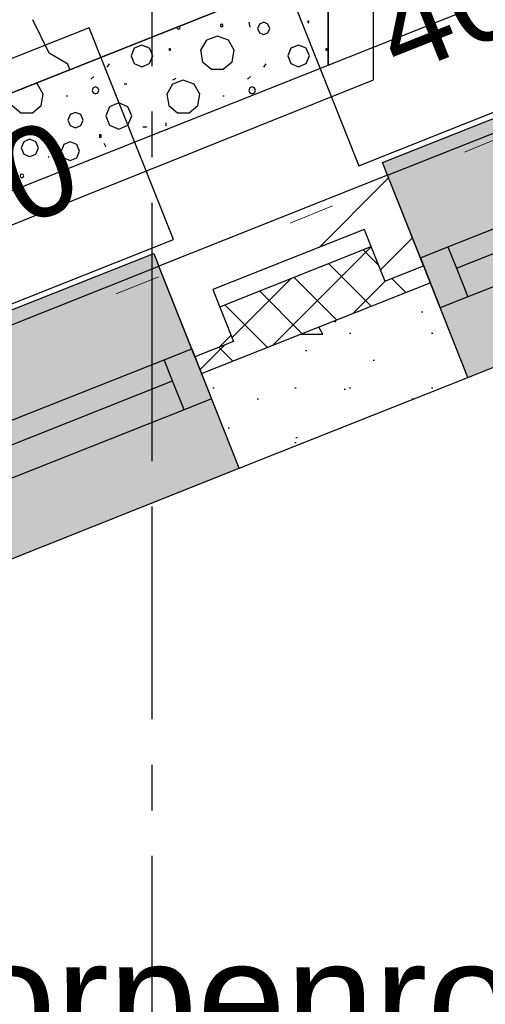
# Model space of a CAD drawing. Extents: x 1006 to 5197, y -24 to 263.
# Tile 54 of 124: x 1046.11 to 1047.13, y 17.55 to 19.71. Entities that reach past the tile are written whole.
import ezdxf
from ezdxf.enums import TextEntityAlignment as Align

# ---------------------------------------------------------------- set-up
doc = ezdxf.new("R2010")
doc.units = 0
doc.header["$MEASUREMENT"] = 0
doc.linetypes.add('B0602', pattern=[0.3125, 0, -0.3125])
doc.linetypes.add('B0805', pattern=[1.366667, 0.566667, -0.1, 0.033333, -0.1, 0.466667, -0.1])
for name, color, linetype in [('00 WBDBO', 7, 'Continuous'), ('21 Buitenwanden', 7, 'Continuous'), ('23 Vloeren', 7, 'Continuous'), ('27 Daken', 7, 'Continuous'), ('99 Aankleding 2D tek', 7, 'Continuous'), ('A Stramien', 7, 'Continuous'), ('Window Markers', 7, 'Continuous'), ('Z Gebruiksopp', 7, 'Continuous')]:
    doc.layers.add(name, color=color, linetype=linetype)
doc.styles.add('GENERATED_STYLE_3', font='Arial')
doc.styles.add('GENERATED_STYLE_5', font='Arial')
doc.styles.get("Standard").update_dxf_attribs({"font": 'txt', "bigfont": 'BIGFONT.SHX'})
doc.dimstyles.new('GENERATED_STYLE__1', dxfattribs={"dimtxt": 0.25, "dimasz": 0.19, "dimexe": 0.18, "dimexo": 0, "dimgap": 0.09, "dimtad": 1, "dimdec": 0, "dimlfac": 1000, "dimzin": 0, "dimdsep": 46, "dimtxsty": 'Standard', "dimblk": 'ARROWHEAD_7', "dimblk1": 'ARROWHEAD_7', "dimblk2": 'ARROWHEAD_7', "dimcen": 0.09, "dimclrd": 7, "dimclre": 7, "dimclrt": 7, "dimadec": 1, "dimazin": 0, "dimtfac": 1, "dimtdec": 4, "dimtmove": 0, "dimatfit": 3, "dimfxl": 0, "dimtolj": 1, "dimtzin": 0, "dimarcsym": 0})
doc.dimstyles.new('GENERATED_STYLE__2', dxfattribs={"dimtxt": 0.25, "dimasz": 0.19, "dimexe": 0.18, "dimexo": 0, "dimgap": 0.09, "dimtad": 1, "dimtih": 1, "dimtoh": 1, "dimdec": 0, "dimlfac": 1000, "dimzin": 0, "dimdsep": 46, "dimtxsty": 'Standard', "dimblk": 'ARROWHEAD_7', "dimblk1": 'ARROWHEAD_7', "dimblk2": 'ARROWHEAD_7', "dimcen": 0.09, "dimclrd": 7, "dimclre": 7, "dimclrt": 7, "dimadec": 1, "dimazin": 0, "dimtfac": 1, "dimtdec": 4, "dimtmove": 0, "dimatfit": 3, "dimfxl": 0, "dimtolj": 1, "dimtzin": 0, "dimarcsym": 0})
pattern_1 = [(45, (988.21373, 0), (-0.4596194, 0.4596194), []), (45, (988.1218, 0.0919), (-0.4596194, 0.4596194), [])]

# ---------------------------------------------------------------- blocks, each defined once
blk = doc.blocks.new('ROOF_47_2', base_point=(1046.8844, 23.6904))
at = {"layer": '27 Daken', "linetype": 'Continuous', "flags": 128}
blk.add_lwpolyline([(1046.8844, 23.6904), (1041.8903, 22.2876), (1041.8903, 17.5731), (1046.8856, 19.5765)], close=True, dxfattribs=at)
blk = doc.blocks.new('teamleider + dorpenronde_G 1.3 _ 1.4_67_2', base_point=(1045.8816, 17.0753))
at = {"linetype": 'Continuous', "lineweight": 0, "flags": 1}
for tag in ['ROOM_PERIM', 'ROOM_WALLS_SURF', 'ROOM_DOORS_SURF', 'ROOM_WINDS_SURF', 'ROOM_BASELEV', 'ROOM_HEIGHT', 'ROOM_NET_AREA', 'ROOM_REDUCED_AREA', 'ROOM_CALC_AREA', 'ROOM_VOLUME']:
    blk.add_attdef(tag, text='', height=2, dxfattribs=at).set_placement((1045.8816, 16.5039), align=Align.BOTTOM_LEFT)
at = {"layer": 'Z Gebruiksopp'}
for tag, height, style, p in [('ROOM_NAME', 0.25, 'GENERATED_STYLE_5', (1043.7715, 17.362)), ('ROOM_NUMBER', 0.3, 'GENERATED_STYLE_3', (1044.921, 16.8929)), ('ROOM_AREA', 0.3, 'GENERATED_STYLE_3', (1045.3226, 16.4215))]:
    blk.add_attdef(tag, text='', height=height, dxfattribs=dict(at, style=style)).set_placement(p, align=Align.BOTTOM_LEFT)
blk = doc.blocks.new('*X137', base_point=(988.2137, 0))
at = {"layer": '27 Daken', "linetype": 'Continuous'}
for p, q in [((1046.4533, 19.6919), (1046.4545, 19.689)), ((1046.4545, 19.689), (1046.4574, 19.6878)), ((1046.4574, 19.6878), (1046.4603, 19.689)), ((1046.4615, 19.6919), (1046.4603, 19.6947)), ((1046.4603, 19.689), (1046.4615, 19.6919)), ((1046.5546, 19.6981), (1046.5497, 19.6981)), ((1046.5497, 19.6981), (1046.5497, 19.6938)), ((1046.5497, 19.6938), (1046.5546, 19.6938)), ((1046.5546, 19.6938), (1046.5546, 19.6981)), ((1046.6121, 19.7028), (1046.6138, 19.6924)), ((1046.635, 19.699), (1046.6311, 19.6895)), ((1046.6311, 19.6895), (1046.635, 19.68)), ((1046.6445, 19.7029), (1046.635, 19.699)), ((1046.6539, 19.699), (1046.6445, 19.7029)), ((1046.6579, 19.6895), (1046.6539, 19.699)), ((1046.6539, 19.68), (1046.6579, 19.6895)), ((1046.7435, 19.7054), (1046.7411, 19.7054)), ((1046.7411, 19.7054), (1046.7411, 19.7023)), ((1046.7411, 19.7023), (1046.7435, 19.7023)), ((1046.7435, 19.7023), (1046.7435, 19.7054)), ((1046.5188, 19.6636), (1046.506, 19.6414)), ((1046.5429, 19.6724), (1046.5188, 19.6636)), ((1046.567, 19.6636), (1046.5429, 19.6724)), ((1046.5799, 19.6414), (1046.567, 19.6636)), ((1046.635, 19.68), (1046.6445, 19.6761)), ((1046.6445, 19.6761), (1046.6539, 19.68)), ((1046.3605, 19.6458), (1046.3535, 19.629)), ((1046.3773, 19.6527), (1046.3605, 19.6458)), ((1046.3941, 19.6458), (1046.3773, 19.6527)), ((1046.4011, 19.629), (1046.3941, 19.6458)), ((1046.4378, 19.6455), (1046.4396, 19.6455)), ((1046.4378, 19.6412), (1046.4378, 19.6455)), ((1046.4396, 19.6455), (1046.4396, 19.6412)), ((1046.7041, 19.6458), (1046.6971, 19.629)), ((1046.7209, 19.6527), (1046.7041, 19.6458)), ((1046.7377, 19.6458), (1046.7209, 19.6527)), ((1046.7447, 19.629), (1046.7377, 19.6458)), ((1046.7814, 19.6455), (1046.7833, 19.6455)), ((1046.7814, 19.6412), (1046.7814, 19.6455)), ((1046.7833, 19.6455), (1046.7833, 19.6412)), ((1046.3535, 19.629), (1046.3605, 19.6121)), ((1046.3941, 19.6121), (1046.4011, 19.629)), ((1046.4396, 19.6412), (1046.4378, 19.6412)), ((1046.506, 19.6414), (1046.5105, 19.6162)), ((1046.5754, 19.6162), (1046.5799, 19.6414)), ((1046.6971, 19.629), (1046.7041, 19.6121)), ((1046.7377, 19.6121), (1046.7447, 19.629)), ((1046.7833, 19.6412), (1046.7814, 19.6412)), ((1046.3012, 19.6044), (1046.3064, 19.6114)), ((1046.3605, 19.6121), (1046.3773, 19.6052)), ((1046.3773, 19.6052), (1046.3941, 19.6121)), ((1046.5105, 19.6162), (1046.5301, 19.5997)), ((1046.5301, 19.5997), (1046.5558, 19.5997)), ((1046.5558, 19.5997), (1046.5754, 19.6162)), ((1046.6448, 19.6044), (1046.65, 19.6114)), ((1046.7041, 19.6121), (1046.7209, 19.6052)), ((1046.7209, 19.6052), (1046.7377, 19.6121)), ((1046.265, 19.5783), (1046.2719, 19.5835)), ((1046.4518, 19.5791), (1046.444, 19.5757)), ((1046.6086, 19.5783), (1046.6156, 19.5835)), ((1046.148, 19.567), (1046.1433, 19.5688)), ((1046.1606, 19.5452), (1046.148, 19.567)), ((1046.2702, 19.5586), (1046.268, 19.5534)), ((1046.2754, 19.5608), (1046.2702, 19.5586)), ((1046.2807, 19.5586), (1046.2754, 19.5608)), ((1046.2828, 19.5534), (1046.2807, 19.5586)), ((1046.3438, 19.5673), (1046.3386, 19.5673)), ((1046.4443, 19.567), (1046.4317, 19.5452)), ((1046.468, 19.5757), (1046.4443, 19.567)), ((1046.4916, 19.567), (1046.468, 19.5757)), ((1046.5042, 19.5452), (1046.4916, 19.567)), ((1046.6138, 19.5586), (1046.6117, 19.5534)), ((1046.6191, 19.5608), (1046.6138, 19.5586)), ((1046.6243, 19.5586), (1046.6191, 19.5608)), ((1046.6265, 19.5534), (1046.6243, 19.5586)), ((1046.1562, 19.5204), (1046.1606, 19.5452)), ((1046.2113, 19.5411), (1046.2141, 19.5411)), ((1046.268, 19.5534), (1046.2702, 19.5481)), ((1046.2702, 19.5481), (1046.2754, 19.546)), ((1046.2754, 19.546), (1046.2807, 19.5481)), ((1046.2807, 19.5481), (1046.2828, 19.5534)), ((1046.4317, 19.5452), (1046.4361, 19.5204)), ((1046.4999, 19.5204), (1046.5042, 19.5452)), ((1046.5549, 19.5411), (1046.5578, 19.5411)), ((1046.6117, 19.5534), (1046.6138, 19.5481)), ((1046.6138, 19.5481), (1046.6191, 19.546)), ((1046.6191, 19.546), (1046.6243, 19.5481)), ((1046.6243, 19.5481), (1046.6265, 19.5534)), ((1046.0925, 19.5204), (1046.1118, 19.5043)), ((1046.1369, 19.5043), (1046.1562, 19.5204)), ((1046.3063, 19.5173), (1046.298, 19.4972)), ((1046.3265, 19.5257), (1046.3063, 19.5173)), ((1046.3467, 19.5173), (1046.3265, 19.5257)), ((1046.3551, 19.4972), (1046.3467, 19.5173)), ((1046.4361, 19.5204), (1046.4554, 19.5043)), ((1046.4806, 19.5043), (1046.4999, 19.5204)), ((1046.1118, 19.5043), (1046.1369, 19.5043)), ((1046.2197, 19.5001), (1046.2147, 19.4882)), ((1046.2316, 19.5051), (1046.2197, 19.5001)), ((1046.2435, 19.5001), (1046.2316, 19.5051)), ((1046.2485, 19.4882), (1046.2435, 19.5001)), ((1046.298, 19.4972), (1046.3063, 19.477)), ((1046.3467, 19.477), (1046.3551, 19.4972)), ((1046.4554, 19.5043), (1046.4806, 19.5043)), ((1046.2147, 19.4882), (1046.2197, 19.4762)), ((1046.2197, 19.4762), (1046.2316, 19.4713)), ((1046.2316, 19.4713), (1046.2435, 19.4762)), ((1046.2435, 19.4762), (1046.2485, 19.4882)), ((1046.3063, 19.477), (1046.3265, 19.4686)), ((1046.3265, 19.4686), (1046.3467, 19.477)), ((1046.3797, 19.4733), (1046.3871, 19.4733)), ((1046.3797, 19.4727), (1046.3797, 19.4733)), ((1046.3871, 19.4727), (1046.3797, 19.4727)), ((1046.3871, 19.4733), (1046.3871, 19.4727)), ((1046.4298, 19.4821), (1046.4294, 19.4758)), ((1046.1645, 19.4637), (1046.1635, 19.4685)), ((1046.285, 19.4568), (1046.2874, 19.4568)), ((1046.285, 19.4501), (1046.285, 19.4568)), ((1046.2874, 19.4501), (1046.285, 19.4501)), ((1046.2874, 19.4568), (1046.2874, 19.4501)), ((1046.1178, 19.4405), (1046.1122, 19.4271)), ((1046.1122, 19.4271), (1046.1178, 19.4136)), ((1046.1313, 19.4461), (1046.1178, 19.4405)), ((1046.1448, 19.4405), (1046.1313, 19.4461)), ((1046.1504, 19.4271), (1046.1448, 19.4405)), ((1046.1448, 19.4136), (1046.1504, 19.4271)), ((1046.2057, 19.4345), (1046.1997, 19.4201)), ((1046.22, 19.4404), (1046.2057, 19.4345)), ((1046.2344, 19.4345), (1046.22, 19.4404)), ((1046.2404, 19.4201), (1046.2344, 19.4345)), ((1046.2935, 19.4372), (1046.2972, 19.4305)), ((1046.1178, 19.4136), (1046.1313, 19.408)), ((1046.1313, 19.408), (1046.1448, 19.4136)), ((1046.1721, 19.4058), (1046.1737, 19.4093)), ((1046.1997, 19.4201), (1046.2057, 19.4057)), ((1046.2057, 19.4057), (1046.22, 19.3998)), ((1046.22, 19.3998), (1046.2344, 19.4057)), ((1046.2344, 19.4057), (1046.2404, 19.4201)), ((1046.1109, 19.3686), (1046.1097, 19.3657)), ((1046.1097, 19.3657), (1046.1109, 19.3628)), ((1046.1138, 19.3698), (1046.1109, 19.3686)), ((1046.1109, 19.3628), (1046.1138, 19.3616)), ((1046.1167, 19.3686), (1046.1138, 19.3698)), ((1046.1138, 19.3616), (1046.1167, 19.3628)), ((1046.1179, 19.3657), (1046.1167, 19.3686)), ((1046.1167, 19.3628), (1046.1179, 19.3657))]:
    blk.add_line(p, q, dxfattribs=at)
blk = doc.blocks.new('HATCH_111_2', base_point=(990.0137, 0))
at = {"layer": '27 Daken', "linetype": 'Continuous'}
for p, q in [((1046.7859, 19.824), (1043.6009, 18.5588)), ((1046.7859, 19.6088), (1046.7859, 19.824)), ((1043.6009, 18.3436), (1046.7859, 19.6088))]:
    blk.add_line(p, q, dxfattribs=at)
blk.add_blockref('*X137', (988.2137, 0), dxfattribs=at)
blk = doc.blocks.new('*X139', base_point=(988.2137, 0))
at = {"layer": '27 Daken', "linetype": 'Continuous'}
for p, q in [((1046.1737, 19.635), (1046.1377, 19.708)), ((1046.2147, 19.611), (1046.1737, 19.635)), ((1046.2189, 19.5988), (1046.2147, 19.611))]:
    blk.add_line(p, q, dxfattribs=at)
blk = doc.blocks.new('HATCH_110_2', base_point=(990.0137, 0))
at = {"layer": '27 Daken', "linetype": 'Continuous'}
blk.add_line((1043.7209, 18.6065), (1046.7859, 19.824), dxfattribs=at)
blk.add_blockref('*X139', (988.2137, 0), dxfattribs=at)
blk = doc.blocks.new('*D347', base_point=(988.2137, 0))
at = {"layer": 'A Stramien', "linetype": 'Continuous'}
for p, q in [((1040.4712, 25.1091), (1040.3328, 25.4576)), ((1033.7571, 22.6437), (1040.4484, 25.3018)), ((1027.0657, 19.9857), (1033.7571, 22.6437))]:
    blk.add_line(p, q, dxfattribs=at)
blk.add_circle((1040.402, 25.2834), 0.05, dxfattribs=at)
at = {"layer": 'A Stramien', "insert": (1036.5618, 24.0807), "char_height": 0.25, "attachment_point": 1, "rotation": 21.665}
blk.add_mtext('{7.200}', dxfattribs=at)
blk = doc.blocks.new('ARROWHEAD_7')
at = {"color": 0, "linetype": 'Continuous', "lineweight": 0}
for p, q in [((0, -0.25), (0, 0.25)), ((0, 0), (-1, 0)), ((-0.25, 0), (0.25, 0))]:
    blk.add_line(p, q, dxfattribs=at)
blk.add_circle((0, 0), 0.25, dxfattribs=at)
blk = doc.blocks.new('*D348', base_point=(988.2137, 0))
at = {"layer": 'A Stramien', "linetype": 'Continuous'}
for p, q in [((1047.1626, 27.7672), (1047.0241, 28.1157)), ((1040.4484, 25.3018), (1047.1398, 27.9599)), ((1033.7571, 22.6437), (1040.4484, 25.3018))]:
    blk.add_line(p, q, dxfattribs=at)
blk.add_circle((1047.0934, 27.9415), 0.05, dxfattribs=at)
at = {"layer": 'A Stramien', "insert": (1044.457, 27.217), "char_height": 0.25, "attachment_point": 1, "rotation": 21.665}
blk.add_mtext('{7.200}', dxfattribs=at)
blk = doc.blocks.new('*D349', base_point=(988.2137, 0))
at = {"layer": 'A Stramien', "linetype": 'Continuous'}
for p, q in [((1053.854, 30.4253), (1053.7155, 30.7738)), ((1047.1398, 27.9599), (1053.8312, 30.618)), ((1040.4484, 25.3018), (1047.1398, 27.9599))]:
    blk.add_line(p, q, dxfattribs=at)
at = {"layer": 'A Stramien', "insert": (1049.9445, 29.3969), "char_height": 0.25, "attachment_point": 1, "rotation": 21.665}
blk.add_mtext('{7.200}', dxfattribs=at)
blk = doc.blocks.new('*D350', base_point=(988.2137, 0))
at = {"layer": 'A Stramien', "linetype": 'Continuous'}
for p, q in [((1053.8312, 30.618), (1057.1769, 31.9471)), ((1047.1398, 27.9599), (1053.8312, 30.618))]:
    blk.add_line(p, q, dxfattribs=at)
blk.add_circle((1053.7847, 30.5996), 0.05, dxfattribs=at)
at = {"layer": 'A Stramien', "insert": (1054.9631, 31.3904), "char_height": 0.25, "attachment_point": 1, "rotation": 21.665}
blk.add_mtext('{3.600}', dxfattribs=at)
blk = doc.blocks.new('*D351', base_point=(988.2137, 0))
at = {"layer": 'A Stramien', "linetype": 'Continuous'}
for p, q in [((1063.891, 34.4124), (1063.7526, 34.7609)), ((1063.7753, 34.5682), (1063.9147, 34.6236)), ((1057.1769, 31.9471), (1063.7753, 34.5682)), ((1057.1996, 31.7543), (1057.0612, 32.1029)), ((1053.8312, 30.618), (1057.1769, 31.9471))]:
    blk.add_line(p, q, dxfattribs=at)
for centre in [(1063.8218, 34.5867), (1057.1304, 31.9286)]:
    blk.add_circle(centre, 0.05, dxfattribs=at)
at = {"layer": 'A Stramien', "insert": (1059.9816, 33.384), "char_height": 0.25, "attachment_point": 1, "rotation": 21.665}
blk.add_mtext('{7.200}', dxfattribs=at)
blk = doc.blocks.new('*D356', base_point=(988.2137, 0))
at = {"layer": 'A Stramien', "linetype": 'Continuous'}
for p, q in [((1044.0071, 33.5873), (1044.0071, 33.9623)), ((1049.8006, 33.5873), (1049.8006, 33.9623)), ((1032.5331, 33.7748), (1044.0571, 33.7748)), ((1044.0571, 33.7748), (1049.8506, 33.7748))]:
    blk.add_line(p, q, dxfattribs=at)
for centre in [(1044.0071, 33.7748), (1049.8006, 33.7748)]:
    blk.add_circle(centre, 0.05, dxfattribs=at)
at = {"layer": 'A Stramien', "insert": (1046.4909, 34.0748), "char_height": 0.25, "attachment_point": 1}
blk.add_mtext('{5.794}', dxfattribs=at)
blk = doc.blocks.new('*D357', base_point=(988.2137, 0))
at = {"layer": 'A Stramien', "linetype": 'Continuous'}
for p, q in [((1049.8006, 33.5873), (1049.8006, 33.9623)), ((1055.5648, 33.5873), (1055.5648, 33.9623)), ((1044.0571, 33.7748), (1049.8506, 33.7748)), ((1049.8506, 33.7748), (1055.6148, 33.7748))]:
    blk.add_line(p, q, dxfattribs=at)
for centre in [(1049.8006, 33.7748), (1055.5648, 33.7748)]:
    blk.add_circle(centre, 0.05, dxfattribs=at)
at = {"layer": 'A Stramien', "insert": (1052.2697, 34.0748), "char_height": 0.25, "attachment_point": 1}
blk.add_mtext('{5.764}', dxfattribs=at)
blk = doc.blocks.new('*D358', base_point=(988.2137, 0))
at = {"layer": 'A Stramien', "linetype": 'Continuous'}
for p, q in [((1055.5648, 33.5873), (1055.5648, 33.9623)), ((1061.1964, 33.5873), (1061.1964, 33.9623)), ((1049.8506, 33.7748), (1055.6148, 33.7748)), ((1055.6148, 33.7748), (1061.2464, 33.7748))]:
    blk.add_line(p, q, dxfattribs=at)
for centre in [(1055.5648, 33.7748), (1061.1964, 33.7748)]:
    blk.add_circle(centre, 0.05, dxfattribs=at)
at = {"layer": 'A Stramien', "insert": (1057.9676, 34.0748), "char_height": 0.25, "attachment_point": 1}
blk.add_mtext('{5.632}', dxfattribs=at)
blk = doc.blocks.new('*D359', base_point=(988.2137, 0))
at = {"layer": 'A Stramien', "linetype": 'Continuous'}
for p, q in [((1061.1964, 33.5873), (1061.1964, 33.9623)), ((1067.2372, 33.5873), (1067.2372, 33.9623)), ((1055.6148, 33.7748), (1061.2464, 33.7748)), ((1061.2464, 33.7748), (1067.1872, 33.7748)), ((1067.1872, 33.7748), (1067.3372, 33.7748))]:
    blk.add_line(p, q, dxfattribs=at)
for centre in [(1061.1964, 33.7748), (1067.2372, 33.7748)]:
    blk.add_circle(centre, 0.05, dxfattribs=at)
at = {"layer": 'A Stramien', "insert": (1063.8039, 34.0748), "char_height": 0.25, "attachment_point": 1}
blk.add_mtext('{6.041}', dxfattribs=at)
blk = doc.blocks.new('*D364', base_point=(988.2137, 0))
at = {"layer": 'A Stramien', "linetype": 'Continuous'}
for p, q in [((1043.4001, -2.1848), (1043.4001, -1.8098)), ((1046.4001, -2.1848), (1046.4001, -1.8098)), ((1032.5331, -1.9973), (1043.4501, -1.9973)), ((1043.4501, -1.9973), (1046.4501, -1.9973))]:
    blk.add_line(p, q, dxfattribs=at)
for centre in [(1043.4001, -1.9973), (1046.4001, -1.9973)]:
    blk.add_circle(centre, 0.05, dxfattribs=at)
at = {"layer": 'A Stramien', "insert": (1044.4871, -1.6973), "char_height": 0.25, "attachment_point": 1}
blk.add_mtext('{3.000}', dxfattribs=at)
blk = doc.blocks.new('*D365', base_point=(988.2137, 0))
at = {"layer": 'A Stramien', "linetype": 'Continuous'}
for p, q in [((1046.4001, -2.1848), (1046.4001, -1.8098)), ((1053.6001, -2.1848), (1053.6001, -1.8098)), ((1043.4501, -1.9973), (1046.4501, -1.9973)), ((1046.4501, -1.9973), (1053.6501, -1.9973))]:
    blk.add_line(p, q, dxfattribs=at)
for centre in [(1046.4001, -1.9973), (1053.6001, -1.9973)]:
    blk.add_circle(centre, 0.05, dxfattribs=at)
at = {"layer": 'A Stramien', "insert": (1049.5871, -1.6973), "char_height": 0.25, "attachment_point": 1}
blk.add_mtext('{7.200}', dxfattribs=at)
blk = doc.blocks.new('SLAB_488_2', base_point=(1057.11, 23.5017))
at = {"layer": '23 Vloeren', "color": 255, "linetype": 'B0602', "lineweight": 0, "flags": 128}
blk.add_lwpolyline([(1057.11, 23.5017), (1030.6543, 12.7249), (1030.6543, 0.25), (1042.7262, 0.25), (1042.7264, 1.65), (1043.6201, 1.6499), (1043.6201, 5.2832), (1046.1801, 5.2832), (1046.1801, 1.6499), (1065.9921, 1.65), (1065.9921, 0.85), (1073.9709, 0.85), (1072.3048, 33.1354), (1055.8756, 26.6091)], close=True, dxfattribs=at)
blk = doc.blocks.new('R1c onder metaal 11_3', base_point=(988.2137, 0))
at = {"layer": '21 Buitenwanden', "linetype": 'Continuous'}
for p, q in [((987.8837, 0.195), (987.8837, 0.225)), ((987.8837, 0.225), (988.5437, 0.225)), ((988.5437, 0.225), (988.5437, 0.195)), ((987.8837, 0.195), (988.5437, 0.195)), ((987.8837, 0), (987.9487, 0)), ((987.8837, -0.118), (987.8837, 0)), ((987.8837, 0), (987.8837, -0.118)), ((987.9487, 0), (987.9487, -0.05)), ((987.9487, 0), (988.4787, 0)), ((988.4787, -0.05), (988.4787, 0)), ((988.4787, 0), (988.5437, 0)), ((988.5437, 0), (988.5437, -0.118)), ((988.5437, 0), (988.5437, -0.118)), ((987.9487, -0.05), (987.9487, -0.118)), ((987.9487, -0.05), (988.4787, -0.05)), ((987.9487, -0.05), (988.4787, -0.05)), ((988.4787, -0.118), (988.4787, -0.05)), ((987.9487, -0.118), (987.8837, -0.118)), ((988.4787, -0.118), (987.9487, -0.118)), ((988.5437, -0.118), (988.4787, -0.118)), ((987.8837, -0.2823), (988.5437, -0.2823))]:
    blk.add_line(p, q, dxfattribs=at)
blk = doc.blocks.new('D Marker 11_44', base_point=(988.2137, 0))
at = {"layer": 'Window Markers', "linetype": 'Continuous'}
for p, q in [((987.8325, -0.52), (987.8325, -1.02)), ((988.595, -0.52), (987.8325, -0.52)), ((988.595, -1.02), (988.595, -0.52)), ((987.8325, -1.02), (988.595, -1.02))]:
    blk.add_line(p, q, dxfattribs=at)
at = {"layer": 'Window Markers', "linetype": 'Continuous', "insert": (988.4426, -0.6659), "char_height": 0.2, "attachment_point": 7, "rotation": 180, "style": 'GENERATED_STYLE_3'}
blk.add_mtext('{400}', dxfattribs=at)
blk = doc.blocks.new('WALL_577_2', base_point=(1056.9456, 23.6447))
at = {"layer": '21 Buitenwanden', "linetype": 'Continuous', "lineweight": 0}
for points in [[(1047.5187, 19.6385), (1046.9053, 19.3948), (1046.9164, 19.367), (1046.9884, 19.1857), (1047.6018, 19.4294), (1047.5298, 19.6106)], [(1047.6018, 19.4294), (1046.9884, 19.1857), (1047.0926, 18.9234), (1047.706, 19.1671)], [(1046.4035, 19.1955), (1045.7901, 18.9518), (1045.8012, 18.9239), (1045.8731, 18.7427), (1046.4865, 18.9864), (1046.4145, 19.1676)], [(1046.4865, 18.9864), (1045.8731, 18.7427), (1045.9773, 18.4804), (1046.5907, 18.7241)]]:
    blk.add_hatch(color=255, dxfattribs=at).paths.add_polyline_path(points, flags=0)
at = {"layer": '21 Buitenwanden', "linetype": 'Continuous'}
h = blk.add_hatch(dxfattribs=at)
h.set_pattern_fill('10_Baksteen_0002', color=256, style=0, pattern_type=2)
h.set_pattern_definition(pattern_1)
h.paths.add_polyline_path([(1046.9164, 19.367), (1046.4145, 19.1676), (1046.5332, 19.1164), (1046.8652, 19.2483)], flags=0)
h = blk.add_hatch(dxfattribs=at)
h.set_pattern_fill('10_Baksteen_0002', color=256, style=0, pattern_type=2)
h.set_pattern_definition(pattern_1)
h.paths.add_polyline_path([(1046.8652, 19.2483), (1046.9104, 19.1345), (1046.9953, 19.1682), (1046.9164, 19.367)], flags=0)
h = blk.add_hatch(dxfattribs=at)
h.set_pattern_fill('13_45gr_isolatie_0002', color=256, style=0, pattern_type=2)
h.set_pattern_definition([(45, (988.21373, 0), (-0.05303301, 0.05303301), []), (135, (988.21373, 0), (0.05303301, 0.05303301), [])])
h.paths.add_polyline_path([(1046.4935, 18.9689), (1046.5083, 18.9317), (1047.0101, 19.131), (1046.9953, 19.1682), (1046.9104, 19.1345), (1046.8802, 19.2105), (1046.5482, 19.0787), (1046.5784, 19.0026)], flags=0)
h = blk.add_hatch(dxfattribs=at)
h.set_pattern_fill('10_Baksteen_0002', color=256, style=0, pattern_type=2)
h.set_pattern_definition(pattern_1)
h.paths.add_polyline_path([(1046.5332, 19.1164), (1046.4145, 19.1676), (1046.4935, 18.9689), (1046.5784, 19.0026)], flags=0)
h = blk.add_hatch(dxfattribs=at)
h.set_pattern_fill('11_Constructie_beton_0002', color=256, style=0, pattern_type=2)
h.set_pattern_definition([(0, (988.21373, 0), (0, 0.6235383), [0.06, -0.3]), (0, (988.39373, 0.3118), (0, 0.6235383), [0.06, -0.3]), (60, (988.21373, 0), (-0.54, 0.311769), [0.06, -0.3]), (60, (988.57373, 0), (-0.54, 0.311769), [0.06, -0.3]), (120, (988.27373, 0), (0.54, 0.311769), [0.06, -0.3]), (120, (988.63373, 0), (0.54, 0.311769), [0.06, -0.3]), (0, (988.21373, 0.06), (0, 0.12), [0, -0.12, 0, -0.18]), (45, (988.27373, 0.06), (-0.08485282, 0.08485282), [0, -0.09, 0, -0.15])])
h.paths.add_polyline_path([(1047.0101, 19.131), (1046.5083, 18.9317), (1046.5907, 18.7241), (1047.0926, 18.9234)], flags=0)
for p, q in [((1046.9164, 19.367), (1046.4145, 19.1676)), ((1046.9953, 19.1682), (1046.9164, 19.367)), ((1046.9884, 19.1857), (1046.9164, 19.367)), ((1046.8652, 19.2483), (1046.5332, 19.1164)), ((1046.8652, 19.2483), (1046.9104, 19.1345)), ((1046.5482, 19.0787), (1046.8802, 19.2105)), ((1046.4935, 18.9689), (1046.4145, 19.1676)), ((1046.4865, 18.9864), (1046.4145, 19.1676)), ((1046.9104, 19.1345), (1046.9953, 19.1682)), ((1047.0926, 18.9234), (1046.9884, 19.1857)), ((1046.5083, 18.9317), (1047.0101, 19.131)), ((1046.5332, 19.1164), (1046.5784, 19.0026)), ((1046.5784, 19.0026), (1046.4935, 18.9689)), ((1046.5907, 18.7241), (1046.4865, 18.9864)), ((1046.5907, 18.7241), (1047.0926, 18.9234))]:
    blk.add_line(p, q, dxfattribs=at)
at = {"layer": '21 Buitenwanden', "linetype": 'Continuous', "rotation": 21.66500554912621}
for p in [(1047.2951, 19.3076), (1046.1798, 18.8645)]:
    blk.add_blockref('R1c onder metaal 11_3', p, dxfattribs=at)
at = {"layer": 'Window Markers', "rotation": 201.6650055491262}
for p in [(1047.3993, 19.0453), (1046.284, 18.6022)]:
    blk.add_blockref('D Marker 11_44', p, dxfattribs=at)

msp = doc.modelspace()

# ---------------------------------------------------------------- linework, layer by layer
at = {"layer": '00 WBDBO', "linetype": 'Continuous'}
msp.add_line((1046.7848, 23.5695), (1046.7859, 19.6218), dxfattribs=at)
at = {"layer": '99 Aankleding 2D tek', "linetype": 'Continuous', "flags": 128}
msp.add_lwpolyline([(1046.7848, 23.4866), (1046.7849, 23.3098), (1051.688, 24.6848), (1055.572, 26.2195), (1056.5599, 23.7067), (1046.7859, 19.824), (1046.7859, 19.6089), (1056.9179, 23.6337), (1055.9624, 26.0386), (1055.7949, 25.9726), (1055.606, 26.4483), (1051.3504, 24.7669)], close=True, dxfattribs=at)
at = {"layer": 'A Stramien', "linetype": 'B0805', "flags": 128}
msp.add_lwpolyline([(1046.4001, -2.76), (1046.4001, 26.8048)], dxfattribs=at)

# ---------------------------------------------------------------- block references
at = {"layer": '21 Buitenwanden'}
msp.add_blockref('WALL_577_2', (1056.9456, 23.6447), dxfattribs=at)
at = {"layer": '23 Vloeren', "color": 255, "linetype": 'B0602', "lineweight": 0}
msp.add_blockref('SLAB_488_2', (1057.11, 23.5017), dxfattribs=at)
at = {"layer": '27 Daken', "linetype": 'Continuous'}
for name, p in [('ROOF_47_2', (1046.8844, 23.6904)), ('HATCH_110_2', (990.0137, 0)), ('HATCH_111_2', (990.0137, 0))]:
    msp.add_blockref(name, p, dxfattribs=at)
at = {"layer": 'Z Gebruiksopp', "linetype": 'Continuous'}
ref = msp.add_blockref('teamleider + dorpenronde_G 1.3 _ 1.4_67_2', (1045.8816, 17.0753), dxfattribs=at)
ref.add_attrib('ROOM_NAME', 'teamleider + dorpenronde', dxfattribs={"color": 7, "linetype": 'Continuous', "height": 0.25, "style": 'GENERATED_STYLE_5'}).set_placement((1043.7715, 17.362), align=Align.BOTTOM_LEFT)

# ---------------------------------------------------------------- dimensions: what is measured, and where the dimension line sits
at = {"layer": 'A Stramien', "linetype": 'Continuous'}
for p1, p2, picture, middle in [((1070.9109, -2.762), (1078.6582, -2.762), '*D351', (1060.4685, 33.4429)), ((1067.0373, -2.762), (1070.9109, -2.762), '*D350', (1055.45, 31.4494)), ((1059.29, -2.762), (1067.0373, -2.762), '*D349', (1050.4315, 29.4558)), ((1051.5427, -2.762), (1059.29, -2.762), '*D348', (1044.9439, 27.2759)), ((1044.0526, -3.4092), (1051.5427, -2.762), '*D347', (1037.0487, 24.1396))]:
    dim = msp.add_linear_dim(base=(1020.3278, 17.3091), p1=p1, p2=p2, angle=21.665, dimstyle='GENERATED_STYLE__1', dxfattribs=at)
    dim.commit()
    dim.dimension.update_dxf_attribs({"geometry": picture, "text_midpoint": middle})
for base, p1, p2, picture, middle in [((1012.942055, 33.77478), (1044.007097, -1.053492), (1049.8006, 14.689113), '*D356', (1046.965192, 33.94978)), ((1012.9421, 33.7748), (1049.8006, 14.6891), (1055.5648, 16.9733), '*D357', (1052.744, 33.9498)), ((1012.9421, 33.7748), (1055.5648, 16.9733), (1061.1964, 19.0319), '*D358', (1058.4419, 33.9498)), ((1012.9421, 33.7748), (1061.1964, 19.0319), (1067.2372, 21.921), '*D359', (1064.2781, 33.9498)), ((1012.9421, -1.9973), (1043.4001, -2.762), (1046.4001, 26.8048), '*D364', (1044.9614, -1.8223)), ((1012.9421, -1.9973), (1046.4001, 26.8048), (1053.6001, 11.6797), '*D365', (1050.0614, -1.8223))]:
    dim = msp.add_linear_dim(base=base, p1=p1, p2=p2, dimstyle='GENERATED_STYLE__2', dxfattribs=at)
    dim.commit()
    dim.dimension.update_dxf_attribs({"geometry": picture, "text_midpoint": middle})

doc.saveas('drawing.dxf')
